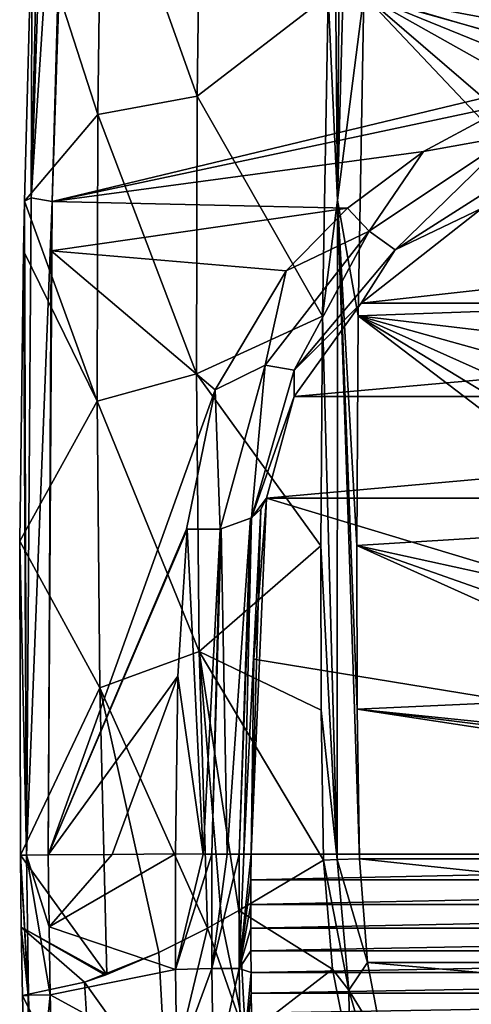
# Model space of a CAD drawing. Header units: millimetres. Extents: x -177 to 177, y -480 to 10.
# Tile 4 of 7: x -177 to -80, y -312 to -102. Entities that reach past the tile are written whole.
import ezdxf

# ---------------------------------------------------------------- set-up
doc = ezdxf.new("R2010")
doc.units = ezdxf.units.MM
doc.header["$LTSCALE"] = 198.929398
for name, color, linetype in [('19', 7, 'CONTINUOUS'), ('20', 7, 'CONTINUOUS'), ('21', 7, 'CONTINUOUS'), ('22', 7, 'CONTINUOUS'), ('23', 7, 'CONTINUOUS'), ('24', 7, 'CONTINUOUS'), ('25', 7, 'CONTINUOUS'), ('26', 7, 'CONTINUOUS'), ('27', 7, 'CONTINUOUS'), ('28', 7, 'CONTINUOUS'), ('29', 7, 'CONTINUOUS'), ('30', 7, 'CONTINUOUS'), ('31', 7, 'CONTINUOUS'), ('32', 7, 'CONTINUOUS'), ('33', 7, 'CONTINUOUS'), ('34', 7, 'CONTINUOUS')]:
    doc.layers.add(name, color=color, linetype=linetype)

msp = doc.modelspace()

# ---------------------------------------------------------------- linework, layer by layer
at = {"layer": '19', "linetype": 'CONTINUOUS'}
for points in [[(-103.32, -96.65, 102), (-40.82, -162.75, 102), (-104.5, -165.02, 102), (-103.32, -96.65, 102)], [(-39.63, -151.5, 102), (-40.82, -162.75, 102), (-103.32, -96.65, 102), (-39.63, -151.5, 102)], [(-34.05, -135.59, 102), (-39.63, -151.5, 102), (-103.32, -96.65, 102), (-34.05, -135.59, 102)], [(-27.8, -127.46, 102), (-34.05, -135.59, 102), (-103.32, -96.65, 102), (-27.8, -127.46, 102)], [(-19.59, -121.11, 102), (-27.8, -127.46, 102), (-103.32, -96.65, 102), (-19.59, -121.11, 102)], [(0, -116.02, 102), (-19.59, -121.11, 102), (-103.32, -96.65, 102), (0, -116.02, 102)], [(0, -116.02, 102), (-103.32, -96.65, 102), (103.32, -96.65, 102), (0, -116.02, 102)], [(-40.82, -162.75, 102), (-41.98, -172.39, 102), (-104.5, -165.02, 102), (-40.82, -162.75, 102)], [(-104.5, -165.02, 102), (-45.1, -210.27, 102), (-104.81, -213.95, 102), (-104.5, -165.02, 102)], [(-45.38, -200.98, 102), (-45.1, -210.27, 102), (-104.5, -165.02, 102), (-45.38, -200.98, 102)], [(-45.21, -191.61, 102), (-45.38, -200.98, 102), (-104.5, -165.02, 102), (-45.21, -191.61, 102)], [(-44.08, -181.88, 102), (-45.21, -191.61, 102), (-104.5, -165.02, 102), (-44.08, -181.88, 102)], [(-41.98, -172.39, 102), (-44.08, -181.88, 102), (-104.5, -165.02, 102), (-41.98, -172.39, 102)], [(-45.1, -210.27, 102), (-42.63, -227.62, 102), (-104.81, -213.95, 102), (-45.1, -210.27, 102)], [(-39.49, -237.02, 102), (-34.56, -245.69, 102), (-104.81, -213.95, 102), (-39.49, -237.02, 102)], [(-104.81, -213.95, 102), (-34.56, -245.69, 102), (-104.73, -248.86, 102), (-104.81, -213.95, 102)], [(-42.63, -227.62, 102), (-39.49, -237.02, 102), (-104.81, -213.95, 102), (-42.63, -227.62, 102)], [(-34.56, -245.69, 102), (-19.75, -257.59, 102), (-104.73, -248.86, 102), (-34.56, -245.69, 102)], [(-19.75, -257.59, 102), (-10.1, -260.56, 102), (-104.73, -248.86, 102), (-19.75, -257.59, 102)], [(-104.73, -248.86, 102), (-10.1, -260.56, 102), (104.25, -280.74, 102), (-104.73, -248.86, 102)], [(-104.25, -280.74, 102), (-104.73, -248.86, 102), (104.25, -280.74, 102), (-104.25, -280.74, 102)], [(-102.52, -302.85, 102), (-104.25, -280.74, 102), (102.52, -302.85, 102), (-102.52, -302.85, 102)], [(102.52, -302.85, 102), (-104.25, -280.74, 102), (104.25, -280.74, 102), (102.52, -302.85, 102)], [(-99.1, -320.73, 102), (-102.52, -302.85, 102), (99.1, -320.73, 102), (-99.1, -320.73, 102)], [(99.1, -320.73, 102), (-102.52, -302.85, 102), (102.52, -302.85, 102), (99.1, -320.73, 102)]]:
    msp.add_3dface(points, dxfattribs=at)
at = {"layer": '20', "linetype": 'CONTINUOUS'}
for points in [[(127.34, -285.24, 385), (127.32, -279.79, 385), (-127.34, -285.24, 385), (127.34, -285.24, 385)], [(-127.34, -285.24, 385), (127.32, -279.79, 385), (-127.32, -279.79, 385), (-127.34, -285.24, 385)], [(127.35, -290.49, 385), (127.34, -285.24, 385), (-127.35, -290.49, 385), (127.35, -290.49, 385)], [(-127.35, -290.49, 385), (127.34, -285.24, 385), (-127.34, -285.24, 385), (-127.35, -290.49, 385)], [(-127.34, -295.53, 385), (127.35, -290.49, 385), (-127.35, -290.49, 385), (-127.34, -295.53, 385)], [(127.34, -295.53, 385), (127.35, -290.49, 385), (-127.34, -295.53, 385), (127.34, -295.53, 385)], [(-127.33, -300.36, 384.99), (127.34, -295.53, 385), (-127.34, -295.53, 385), (-127.33, -300.36, 384.99)], [(127.33, -300.36, 384.99), (127.34, -295.53, 385), (-127.33, -300.36, 384.99), (127.33, -300.36, 384.99)], [(-127.3, -304.98, 384.99), (127.33, -300.36, 384.99), (-127.33, -300.36, 384.99), (-127.3, -304.98, 384.99)], [(127.3, -304.98, 384.99), (127.33, -300.36, 384.99), (-127.3, -304.98, 384.99), (127.3, -304.98, 384.99)], [(-127.26, -309.41, 384.99), (127.3, -304.98, 384.99), (-127.3, -304.98, 384.99), (-127.26, -309.41, 384.99)], [(127.26, -309.41, 384.99), (127.3, -304.98, 384.99), (-127.26, -309.41, 384.99), (127.26, -309.41, 384.99)], [(-127.22, -313.66, 384.99), (127.26, -309.41, 384.99), (-127.26, -309.41, 384.99), (-127.22, -313.66, 384.99)], [(127.22, -313.66, 384.99), (127.26, -309.41, 384.99), (-127.22, -313.66, 384.99), (127.22, -313.66, 384.99)]]:
    msp.add_3dface(points, dxfattribs=at)
at = {"layer": '21', "linetype": 'CONTINUOUS'}
for points in [[(-126.72, -238.24, 384.98), (127.32, -279.79, 385), (-124.06, -203.9, 384.98), (-126.72, -238.24, 384.98)], [(-124.06, -203.9, 384.98), (127.32, -279.79, 385), (124.06, -203.9, 384.98), (-124.06, -203.9, 384.98)], [(-127.32, -279.79, 385), (127.32, -279.79, 385), (-126.72, -238.24, 384.98), (-127.32, -279.79, 385)]]:
    msp.add_3dface(points, dxfattribs=at)
at = {"layer": '22', "linetype": 'CONTINUOUS'}
for points in [[(-78.1, -142.07, 385.84), (-103.9, -162.33, 385.46), (78.1, -142.07, 385.84), (-78.1, -142.07, 385.84)], [(78.1, -142.07, 385.84), (-103.9, -162.33, 385.46), (103.9, -162.33, 385.46), (78.1, -142.07, 385.84)], [(-103.9, -162.33, 385.46), (-118.15, -182.2, 384.93), (103.9, -162.33, 385.46), (-103.9, -162.33, 385.46)], [(103.9, -162.33, 385.46), (-118.15, -182.2, 384.93), (118.15, -182.2, 384.93), (103.9, -162.33, 385.46)], [(-124.06, -203.9, 384.98), (124.06, -203.9, 384.98), (118.15, -182.2, 384.93), (-124.06, -203.9, 384.98)], [(-118.15, -182.2, 384.93), (-124.06, -203.9, 384.98), (118.15, -182.2, 384.93), (-118.15, -182.2, 384.93)]]:
    msp.add_3dface(points, dxfattribs=at)
at = {"layer": '23', "linetype": 'CONTINUOUS'}
for points in [[(-138.76, -118.25, 200.91), (-159.15, -61.06, 296.56), (-138.03, -59.12, 200.82), (-138.76, -118.25, 200.91)], [(-138.76, -118.25, 200.91), (-138.03, -59.12, 200.82), (-110.91, -96.71, 107.44), (-138.76, -118.25, 200.91)], [(-159.15, -61.06, 296.56), (-159.94, -122.13, 296.65), (-173.92, -78.73, 393.31), (-159.15, -61.06, 296.56)], [(-159.94, -122.13, 296.65), (-159.15, -61.06, 296.56), (-138.76, -118.25, 200.91), (-159.94, -122.13, 296.65)], [(-173.92, -78.73, 393.31), (-159.94, -122.13, 296.65), (-175.57, -140.56, 393.21), (-173.92, -78.73, 393.31)], [(-112.11, -165.12, 107.53), (-138.76, -118.25, 200.91), (-110.91, -96.71, 107.44), (-112.11, -165.12, 107.53)], [(-138.9, -177.4, 201), (-159.94, -122.13, 296.65), (-138.76, -118.25, 200.91), (-138.9, -177.4, 201)], [(-138.9, -177.4, 201), (-138.76, -118.25, 200.91), (-112.11, -165.12, 107.53), (-138.9, -177.4, 201)], [(-159.94, -122.13, 296.65), (-160.09, -183.22, 296.74), (-175.57, -140.56, 393.21), (-159.94, -122.13, 296.65)], [(-160.09, -183.22, 296.74), (-159.94, -122.13, 296.65), (-138.9, -177.4, 201), (-160.09, -183.22, 296.74)], [(-175.57, -140.56, 393.21), (-160.09, -183.22, 296.74), (-175.79, -151.21, 393.19), (-175.57, -140.56, 393.21)], [(-175.79, -151.21, 393.19), (-160.09, -183.22, 296.74), (-176.57, -213.06, 393.1), (-175.79, -151.21, 393.19)], [(-112.44, -214.09, 107.59), (-138.9, -177.4, 201), (-112.11, -165.12, 107.53), (-112.44, -214.09, 107.59)], [(-138.37, -236.55, 201.09), (-160.09, -183.22, 296.74), (-138.9, -177.4, 201), (-138.37, -236.55, 201.09)], [(-138.37, -236.55, 201.09), (-138.9, -177.4, 201), (-112.44, -214.09, 107.59), (-138.37, -236.55, 201.09)], [(-160.09, -183.22, 296.74), (-159.49, -244.32, 296.83), (-176.57, -213.06, 393.1), (-160.09, -183.22, 296.74)], [(-159.49, -244.32, 296.83), (-160.09, -183.22, 296.74), (-138.37, -236.55, 201.09), (-159.49, -244.32, 296.83)], [(-176.57, -213.06, 393.1), (-159.49, -244.32, 296.83), (-176.42, -280, 393), (-176.57, -213.06, 393.1)], [(-112.37, -249.07, 107.64), (-138.37, -236.55, 201.09), (-112.44, -214.09, 107.59), (-112.37, -249.07, 107.64)], [(-136.62, -295.51, 199.71), (-159.49, -244.32, 296.83), (-138.37, -236.55, 201.09), (-136.62, -295.51, 199.71)], [(-136.62, -295.51, 199.71), (-138.37, -236.55, 201.09), (-133.59, -293.85, 187.31), (-136.62, -295.51, 199.71)], [(-133.59, -293.85, 187.31), (-138.37, -236.55, 201.09), (-129.95, -291.81, 172.85), (-133.59, -293.85, 187.31)], [(-129.95, -291.81, 172.85), (-138.37, -236.55, 201.09), (-111.89, -281.05, 107.64), (-129.95, -291.81, 172.85)], [(-111.89, -281.05, 107.64), (-138.37, -236.55, 201.09), (-112.37, -249.07, 107.64), (-111.89, -281.05, 107.64)], [(-159.49, -244.32, 296.83), (-158, -305.42, 296.99), (-176.42, -280, 393), (-159.49, -244.32, 296.83)], [(-158, -305.42, 296.99), (-159.49, -244.32, 296.83), (-146.93, -300.74, 244.39), (-158, -305.42, 296.99)], [(-146.93, -300.74, 244.39), (-159.49, -244.32, 296.83), (-136.62, -295.51, 199.71), (-146.93, -300.74, 244.39)], [(-176.42, -280, 393), (-158, -305.42, 296.99), (-176.23, -295.36, 392.98), (-176.42, -280, 393)], [(-162.74, -307.03, 321.05), (-176, -309.88, 392.95), (-176.23, -295.36, 392.98), (-162.74, -307.03, 321.05)], [(-158.35, -305.55, 298.76), (-162.74, -307.03, 321.05), (-176.23, -295.36, 392.98), (-158.35, -305.55, 298.76)], [(-158, -305.42, 296.99), (-158.35, -305.55, 298.76), (-176.23, -295.36, 392.98), (-158, -305.42, 296.99)]]:
    msp.add_3dface(points, dxfattribs=at)
at = {"layer": '24', "linetype": 'CONTINUOUS'}
for points in [[(0, -105.13, 400), (0, -52.85, 400), (-167.96, -78.74, 400), (0, -105.13, 400)], [(-169.63, -140.69, 400), (-50.01, -111.92, 400), (-167.96, -78.74, 400), (-169.63, -140.69, 400)], [(-26.13, -106.91, 400), (0, -105.13, 400), (-167.96, -78.74, 400), (-26.13, -106.91, 400)], [(-50.01, -111.92, 400), (-26.13, -106.91, 400), (-167.96, -78.74, 400), (-50.01, -111.92, 400)], [(-71.56, -119.75, 400), (-50.01, -111.92, 400), (-169.63, -140.69, 400), (-71.56, -119.75, 400)], [(-90.59, -129.99, 400), (-71.56, -119.75, 400), (-169.63, -140.69, 400), (-90.59, -129.99, 400)], [(-106.75, -142.11, 400), (-90.59, -129.99, 400), (-169.63, -140.69, 400), (-106.75, -142.11, 400)], [(-169.84, -151.21, 400), (-106.75, -142.11, 400), (-169.63, -140.69, 400), (-169.84, -151.21, 400)], [(-119.82, -155.44, 400), (-106.75, -142.11, 400), (-169.84, -151.21, 400), (-119.82, -155.44, 400)], [(-170.5, -279.94, 400), (-134.92, -180.78, 400), (-169.84, -151.21, 400), (-170.5, -279.94, 400)], [(-134.92, -180.78, 400), (-119.82, -155.44, 400), (-169.84, -151.21, 400), (-134.92, -180.78, 400)], [(-141.08, -210.51, 400), (-134.92, -180.78, 400), (-170.5, -279.94, 400), (-141.08, -210.51, 400)], [(-141.01, -210.51, 400), (-141.08, -210.51, 400), (-170.5, -279.94, 400), (-141.01, -210.51, 400)], [(-140.94, -210.54, 400), (-141.01, -210.51, 400), (-170.5, -279.94, 400), (-140.94, -210.54, 400)], [(-142.93, -241.86, 400), (-140.94, -210.54, 400), (-170.5, -279.94, 400), (-142.93, -241.86, 400)], [(-170.5, -279.94, 400), (-156.9, -279.83, 400), (-142.93, -241.86, 400), (-170.5, -279.94, 400)], [(-143.41, -279.71, 400), (-142.93, -241.86, 400), (-156.9, -279.83, 400), (-143.41, -279.71, 400)]]:
    msp.add_3dface(points, dxfattribs=at)
at = {"layer": '25', "linetype": 'CONTINUOUS'}
for points in [[(-156.9, -279.83, 400), (-170.5, -279.94, 400), (-170.32, -295.28, 400), (-156.9, -279.83, 400)], [(-143.41, -279.71, 400), (-156.9, -279.83, 400), (-170.32, -295.28, 400), (-143.41, -279.71, 400)], [(-143.41, -279.71, 400), (-170.32, -295.28, 400), (-143.39, -304.33, 400), (-143.41, -279.71, 400)], [(-170.32, -295.28, 400), (-170.09, -309.77, 400), (-143.39, -304.33, 400), (-170.32, -295.28, 400)], [(-143.39, -304.33, 400), (-170.09, -309.77, 400), (-143.15, -324.44, 400), (-143.39, -304.33, 400)], [(-170.09, -309.77, 400), (-169.11, -344.88, 400), (-143.15, -324.44, 400), (-170.09, -309.77, 400)]]:
    msp.add_3dface(points, dxfattribs=at)
at = {"layer": '26', "linetype": 'CONTINUOUS'}
for points in [[(-176.42, -280, 393), (-174.69, -309.85, 397.85), (-175.09, -279.99, 397.87), (-176.42, -280, 393)], [(-176.42, -280, 393), (-176.23, -295.36, 392.98), (-174.77, -309.86, 397.75), (-176.42, -280, 393)], [(-174.69, -309.85, 397.85), (-176.42, -280, 393), (-174.77, -309.86, 397.75), (-174.69, -309.85, 397.85)], [(-170.32, -295.28, 400), (-170.5, -279.94, 400), (-175.09, -279.99, 397.87), (-170.32, -295.28, 400)], [(-170.09, -309.77, 400), (-170.32, -295.28, 400), (-175.09, -279.99, 397.87), (-170.09, -309.77, 400)], [(-174.69, -309.85, 397.85), (-170.09, -309.77, 400), (-175.09, -279.99, 397.87), (-174.69, -309.85, 397.85)], [(-176.23, -295.36, 392.98), (-176, -309.88, 392.95), (-174.77, -309.86, 397.75), (-176.23, -295.36, 392.98)]]:
    msp.add_3dface(points, dxfattribs=at)
at = {"layer": '27', "linetype": 'CONTINUOUS'}
for points in [[(-165.03, 0, 400), (-169.48, 0, 398.03), (-174.12, -139.85, 397.95), (-165.03, 0, 400)], [(-169.63, -140.69, 400), (-165.03, 0, 400), (-174.12, -139.85, 397.95), (-169.63, -140.69, 400)], [(-169.48, 0, 398.03), (-171.01, 0, 393.44), (-174.12, -139.85, 397.95), (-169.48, 0, 398.03)], [(-171.01, 0, 393.44), (-173.92, -78.73, 393.31), (-174.12, -139.85, 397.95), (-171.01, 0, 393.44)], [(-165.03, 0, 400), (-169.63, -140.69, 400), (-167.96, -78.74, 400), (-165.03, 0, 400)], [(-173.92, -78.73, 393.31), (-175.57, -140.56, 393.21), (-174.12, -139.85, 397.95), (-173.92, -78.73, 393.31)], [(-175.57, -140.56, 393.21), (-175.79, -151.21, 393.19), (-175.09, -279.99, 397.87), (-175.57, -140.56, 393.21)], [(-175.57, -140.56, 393.21), (-175.09, -279.99, 397.87), (-174.12, -139.85, 397.95), (-175.57, -140.56, 393.21)], [(-175.09, -279.99, 397.87), (-169.63, -140.69, 400), (-174.12, -139.85, 397.95), (-175.09, -279.99, 397.87)], [(-170.5, -279.94, 400), (-169.63, -140.69, 400), (-175.09, -279.99, 397.87), (-170.5, -279.94, 400)], [(-170.5, -279.94, 400), (-169.84, -151.21, 400), (-169.63, -140.69, 400), (-170.5, -279.94, 400)], [(-175.79, -151.21, 393.19), (-176.57, -213.06, 393.1), (-175.09, -279.99, 397.87), (-175.79, -151.21, 393.19)], [(-176.57, -213.06, 393.1), (-176.42, -280, 393), (-175.09, -279.99, 397.87), (-176.57, -213.06, 393.1)]]:
    msp.add_3dface(points, dxfattribs=at)
at = {"layer": '28', "linetype": 'CONTINUOUS'}
for points in [[(-127.32, -279.79, 385), (-126.72, -238.24, 384.98), (-124.06, -203.9, 384.98), (-127.32, -279.79, 385)], [(-127.32, -279.79, 385), (-124.06, -203.9, 384.98), (-125.23, -206.26, 389.29), (-127.32, -279.79, 385)], [(-128.86, -279.78, 390.81), (-127.32, -279.79, 385), (-125.23, -206.26, 389.29), (-128.86, -279.78, 390.81)], [(-127.24, -208.09, 392.87), (-128.86, -279.78, 390.81), (-125.23, -206.26, 389.29), (-127.24, -208.09, 392.87)], [(-133.65, -210.43, 398.28), (-132.41, -279.76, 395.67), (-127.4, -208.19, 393.08), (-133.65, -210.43, 398.28)], [(-132.41, -279.76, 395.67), (-129.83, -279.78, 392.57), (-127.4, -208.19, 393.08), (-132.41, -279.76, 395.67)], [(-129.83, -279.78, 392.57), (-128.86, -279.78, 390.81), (-127.24, -208.09, 392.87), (-129.83, -279.78, 392.57)], [(-127.4, -208.19, 393.08), (-129.83, -279.78, 392.57), (-127.24, -208.09, 392.87), (-127.4, -208.19, 393.08)], [(-140.94, -210.54, 400), (-142.93, -241.86, 400), (-137.5, -279.74, 398.88), (-140.94, -210.54, 400)], [(-140.94, -210.54, 400), (-137.5, -279.74, 398.88), (-133.89, -210.47, 398.4), (-140.94, -210.54, 400)], [(-137.5, -279.74, 398.88), (-135.68, -279.75, 398.02), (-133.89, -210.47, 398.4), (-137.5, -279.74, 398.88)], [(-135.68, -279.75, 398.02), (-132.41, -279.76, 395.67), (-133.65, -210.43, 398.28), (-135.68, -279.75, 398.02)], [(-133.89, -210.47, 398.4), (-135.68, -279.75, 398.02), (-133.65, -210.43, 398.28), (-133.89, -210.47, 398.4)], [(-142.93, -241.86, 400), (-143.41, -279.71, 400), (-137.5, -279.74, 398.88), (-142.93, -241.86, 400)]]:
    msp.add_3dface(points, dxfattribs=at)
at = {"layer": '29', "linetype": 'CONTINUOUS'}
for points in [[(-143.41, -279.71, 400), (-143.39, -304.33, 400), (-137.5, -279.74, 398.88), (-143.41, -279.71, 400)], [(-143.39, -304.33, 400), (-135.68, -279.75, 398.02), (-137.5, -279.74, 398.88), (-143.39, -304.33, 400)], [(-135.68, -279.75, 398.02), (-143.39, -304.33, 400), (-135.66, -304.16, 398.02), (-135.68, -279.75, 398.02)], [(-132.41, -279.76, 395.67), (-135.68, -279.75, 398.02), (-135.66, -304.16, 398.02), (-132.41, -279.76, 395.67)], [(-129.83, -279.78, 392.57), (-132.41, -279.76, 395.67), (-135.66, -304.16, 398.02), (-129.83, -279.78, 392.57)], [(-129.81, -304.12, 392.57), (-129.83, -279.78, 392.57), (-135.66, -304.16, 398.02), (-129.81, -304.12, 392.57)], [(-128.86, -279.78, 390.81), (-129.83, -279.78, 392.57), (-129.81, -304.12, 392.57), (-128.86, -279.78, 390.81)], [(-127.32, -279.79, 385), (-128.86, -279.78, 390.81), (-129.81, -304.12, 392.57), (-127.32, -279.79, 385)], [(-127.34, -285.24, 385), (-127.32, -279.79, 385), (-129.81, -304.12, 392.57), (-127.34, -285.24, 385)], [(-127.35, -290.49, 385), (-127.34, -285.24, 385), (-129.81, -304.12, 392.57), (-127.35, -290.49, 385)], [(-127.34, -295.53, 385), (-127.35, -290.49, 385), (-129.81, -304.12, 392.57), (-127.34, -295.53, 385)], [(-127.33, -300.36, 384.99), (-127.34, -295.53, 385), (-129.81, -304.12, 392.57), (-127.33, -300.36, 384.99)], [(-127.3, -304.98, 384.99), (-127.33, -300.36, 384.99), (-129.81, -304.12, 392.57), (-127.3, -304.98, 384.99)], [(-143.39, -304.33, 400), (-143.15, -324.44, 400), (-135.66, -304.16, 398.02), (-143.39, -304.33, 400)], [(-143.15, -324.44, 400), (-135.33, -328.57, 398.02), (-135.66, -304.16, 398.02), (-143.15, -324.44, 400)], [(-135.33, -328.57, 398.02), (-129.81, -304.12, 392.57), (-135.66, -304.16, 398.02), (-135.33, -328.57, 398.02)], [(-129.49, -328.45, 392.57), (-129.81, -304.12, 392.57), (-135.33, -328.57, 398.02), (-129.49, -328.45, 392.57)], [(-129.49, -328.45, 392.57), (-127.3, -304.98, 384.99), (-129.81, -304.12, 392.57), (-129.49, -328.45, 392.57)], [(-127.26, -309.41, 384.99), (-127.3, -304.98, 384.99), (-129.49, -328.45, 392.57), (-127.26, -309.41, 384.99)], [(-127.22, -313.66, 384.99), (-127.26, -309.41, 384.99), (-129.49, -328.45, 392.57), (-127.22, -313.66, 384.99)]]:
    msp.add_3dface(points, dxfattribs=at)
at = {"layer": '30', "linetype": 'CONTINUOUS'}
for points in [[(-129.95, -291.81, 172.85), (-111.89, -281.05, 107.64), (-110, -304.27, 107.5), (-129.95, -291.81, 172.85)], [(-133.59, -293.85, 187.31), (-129.95, -291.81, 172.85), (-128.52, -318.63, 174.7), (-133.59, -293.85, 187.31)], [(-128.52, -318.63, 174.7), (-129.95, -291.81, 172.85), (-110, -304.27, 107.5), (-128.52, -318.63, 174.7)], [(-146.93, -300.74, 244.39), (-136.62, -295.51, 199.71), (-145.25, -331.65, 245.7), (-146.93, -300.74, 244.39)], [(-145.25, -331.65, 245.7), (-136.62, -295.51, 199.71), (-128.52, -318.63, 174.7), (-145.25, -331.65, 245.7)], [(-136.62, -295.51, 199.71), (-133.59, -293.85, 187.31), (-128.52, -318.63, 174.7), (-136.62, -295.51, 199.71)], [(-162.74, -307.03, 321.05), (-158.35, -305.55, 298.76), (-146.93, -300.74, 244.39), (-162.74, -307.03, 321.05)], [(-162.74, -307.03, 321.05), (-146.93, -300.74, 244.39), (-145.25, -331.65, 245.7), (-162.74, -307.03, 321.05)], [(-158.35, -305.55, 298.76), (-158, -305.42, 296.99), (-146.93, -300.74, 244.39), (-158.35, -305.55, 298.76)], [(-106.25, -322.96, 107.19), (-128.52, -318.63, 174.7), (-110, -304.27, 107.5), (-106.25, -322.96, 107.19)], [(-176, -309.88, 392.95), (-162.74, -307.03, 321.05), (-160.63, -341.16, 318.97), (-176, -309.88, 392.95)], [(-160.63, -341.16, 318.97), (-162.74, -307.03, 321.05), (-145.25, -331.65, 245.7), (-160.63, -341.16, 318.97)], [(-176, -309.88, 392.95), (-160.63, -341.16, 318.97), (-174.96, -346.08, 392.87), (-176, -309.88, 392.95)]]:
    msp.add_3dface(points, dxfattribs=at)
at = {"layer": '31', "linetype": 'CONTINUOUS'}
for points in [[(-174.77, -309.86, 397.75), (-176, -309.88, 392.95), (-174.96, -346.08, 392.87), (-174.77, -309.86, 397.75)], [(-174.77, -309.86, 397.75), (-174.96, -346.08, 392.87), (-173.74, -346.26, 397.75), (-174.77, -309.86, 397.75)], [(-174.69, -309.85, 397.85), (-174.77, -309.86, 397.75), (-173.74, -346.26, 397.75), (-174.69, -309.85, 397.85)], [(-170.09, -309.77, 400), (-174.69, -309.85, 397.85), (-173.74, -346.26, 397.75), (-170.09, -309.77, 400)], [(-169.11, -344.88, 400), (-170.09, -309.77, 400), (-173.74, -346.26, 397.75), (-169.11, -344.88, 400)]]:
    msp.add_3dface(points, dxfattribs=at)
at = {"layer": '32', "linetype": 'CONTINUOUS'}
for points in [[(-106.48, -308.75, 103.57), (-111.89, -281.05, 107.64), (-109.01, -280.93, 103.57), (-106.48, -308.75, 103.57)], [(-110, -304.27, 107.5), (-111.89, -281.05, 107.64), (-106.48, -308.75, 103.57), (-110, -304.27, 107.5)], [(-104.25, -280.74, 102), (-102.52, -302.85, 102), (-109.01, -280.93, 103.57), (-104.25, -280.74, 102)], [(-102.52, -302.85, 102), (-106.48, -308.75, 103.57), (-109.01, -280.93, 103.57), (-102.52, -302.85, 102)], [(-106.25, -322.96, 107.19), (-110, -304.27, 107.5), (-106.48, -308.75, 103.57), (-106.25, -322.96, 107.19)], [(-102.52, -302.85, 102), (-99.1, -320.73, 102), (-106.48, -308.75, 103.57), (-102.52, -302.85, 102)], [(-99.1, -320.73, 102), (-98.7, -335.86, 103.57), (-106.48, -308.75, 103.57), (-99.1, -320.73, 102)], [(-98.7, -335.86, 103.57), (-106.25, -322.96, 107.19), (-106.48, -308.75, 103.57), (-98.7, -335.86, 103.57)]]:
    msp.add_3dface(points, dxfattribs=at)
at = {"layer": '33', "linetype": 'CONTINUOUS'}
for points in [[(-109.71, -52.58, 107.38), (-107.92, 0, 107.31), (-108.93, -140.41, 103.57), (-109.71, -52.58, 107.38)], [(-107.92, 0, 107.31), (-105.14, 0, 103.57), (-108.93, -140.41, 103.57), (-107.92, 0, 107.31)], [(-105.14, 0, 103.57), (-103.32, -96.65, 102), (-108.93, -140.41, 103.57), (-105.14, 0, 103.57)], [(-110.91, -96.71, 107.44), (-109.71, -52.58, 107.38), (-108.93, -140.41, 103.57), (-110.91, -96.71, 107.44)], [(-112.11, -165.12, 107.53), (-110.91, -96.71, 107.44), (-108.93, -140.41, 103.57), (-112.11, -165.12, 107.53)], [(-103.32, -96.65, 102), (-104.5, -165.02, 102), (-108.93, -140.41, 103.57), (-103.32, -96.65, 102)], [(-109.01, -280.93, 103.57), (-112.11, -165.12, 107.53), (-108.93, -140.41, 103.57), (-109.01, -280.93, 103.57)], [(-104.25, -280.74, 102), (-109.01, -280.93, 103.57), (-108.93, -140.41, 103.57), (-104.25, -280.74, 102)], [(-104.5, -165.02, 102), (-104.81, -213.95, 102), (-108.93, -140.41, 103.57), (-104.5, -165.02, 102)], [(-104.81, -213.95, 102), (-104.73, -248.86, 102), (-108.93, -140.41, 103.57), (-104.81, -213.95, 102)], [(-104.73, -248.86, 102), (-104.25, -280.74, 102), (-108.93, -140.41, 103.57), (-104.73, -248.86, 102)], [(-112.44, -214.09, 107.59), (-112.11, -165.12, 107.53), (-109.01, -280.93, 103.57), (-112.44, -214.09, 107.59)], [(-112.37, -249.07, 107.64), (-112.44, -214.09, 107.59), (-109.01, -280.93, 103.57), (-112.37, -249.07, 107.64)], [(-111.89, -281.05, 107.64), (-112.37, -249.07, 107.64), (-109.01, -280.93, 103.57), (-111.89, -281.05, 107.64)]]:
    msp.add_3dface(points, dxfattribs=at)
at = {"layer": '34', "linetype": 'CONTINUOUS'}
for points in [[(-71.56, -119.75, 400), (-90.59, -129.99, 400), (-71.67, -126.59, 398.86), (-71.56, -119.75, 400)], [(-71.67, -126.59, 398.86), (-90.59, -129.99, 400), (-102.16, -147.01, 398.6), (-71.67, -126.59, 398.86)], [(-71.67, -126.59, 398.86), (-102.16, -147.01, 398.6), (-96.61, -150.99, 393.41), (-71.67, -126.59, 398.86)], [(-67.73, -132.55, 393.84), (-71.67, -126.59, 398.86), (-96.61, -150.99, 393.41), (-67.73, -132.55, 393.84)], [(-90.59, -129.99, 400), (-106.75, -142.11, 400), (-102.16, -147.01, 398.6), (-90.59, -129.99, 400)], [(-78.1, -142.07, 385.84), (-67.73, -132.55, 393.84), (-96.61, -150.99, 393.41), (-78.1, -142.07, 385.84)], [(-106.75, -142.11, 400), (-119.82, -155.44, 400), (-102.16, -147.01, 398.6), (-106.75, -142.11, 400)], [(-103.9, -162.33, 385.46), (-78.1, -142.07, 385.84), (-96.61, -150.99, 393.41), (-103.9, -162.33, 385.46)], [(-102.16, -147.01, 398.6), (-119.82, -155.44, 400), (-124.33, -175.55, 398.13), (-102.16, -147.01, 398.6)], [(-102.16, -147.01, 398.6), (-124.33, -175.55, 398.13), (-118.11, -176.58, 392.7), (-102.16, -147.01, 398.6)], [(-96.61, -150.99, 393.41), (-102.16, -147.01, 398.6), (-118.11, -176.58, 392.7), (-96.61, -150.99, 393.41)], [(-103.9, -162.33, 385.46), (-96.61, -150.99, 393.41), (-118.11, -176.58, 392.7), (-103.9, -162.33, 385.46)], [(-119.82, -155.44, 400), (-134.92, -180.78, 400), (-124.33, -175.55, 398.13), (-119.82, -155.44, 400)], [(-118.15, -182.2, 384.93), (-103.9, -162.33, 385.46), (-118.11, -176.58, 392.7), (-118.15, -182.2, 384.93)], [(-134.92, -180.78, 400), (-133.89, -210.47, 398.4), (-124.33, -175.55, 398.13), (-134.92, -180.78, 400)], [(-133.89, -210.47, 398.4), (-127.24, -208.09, 392.87), (-124.33, -175.55, 398.13), (-133.89, -210.47, 398.4)], [(-124.33, -175.55, 398.13), (-127.24, -208.09, 392.87), (-118.11, -176.58, 392.7), (-124.33, -175.55, 398.13)], [(-127.24, -208.09, 392.87), (-118.15, -182.2, 384.93), (-118.11, -176.58, 392.7), (-127.24, -208.09, 392.87)], [(-134.92, -180.78, 400), (-141.08, -210.51, 400), (-133.89, -210.47, 398.4), (-134.92, -180.78, 400)], [(-124.06, -203.9, 384.98), (-118.15, -182.2, 384.93), (-127.24, -208.09, 392.87), (-124.06, -203.9, 384.98)], [(-124.06, -203.9, 384.98), (-127.24, -208.09, 392.87), (-125.23, -206.26, 389.29), (-124.06, -203.9, 384.98)], [(-133.89, -210.47, 398.4), (-127.4, -208.19, 393.08), (-127.24, -208.09, 392.87), (-133.89, -210.47, 398.4)], [(-133.89, -210.47, 398.4), (-133.65, -210.43, 398.28), (-127.4, -208.19, 393.08), (-133.89, -210.47, 398.4)], [(-141.08, -210.51, 400), (-141.01, -210.51, 400), (-133.89, -210.47, 398.4), (-141.08, -210.51, 400)], [(-141.01, -210.51, 400), (-140.94, -210.54, 400), (-133.89, -210.47, 398.4), (-141.01, -210.51, 400)]]:
    msp.add_3dface(points, dxfattribs=at)

doc.saveas('drawing.dxf')
